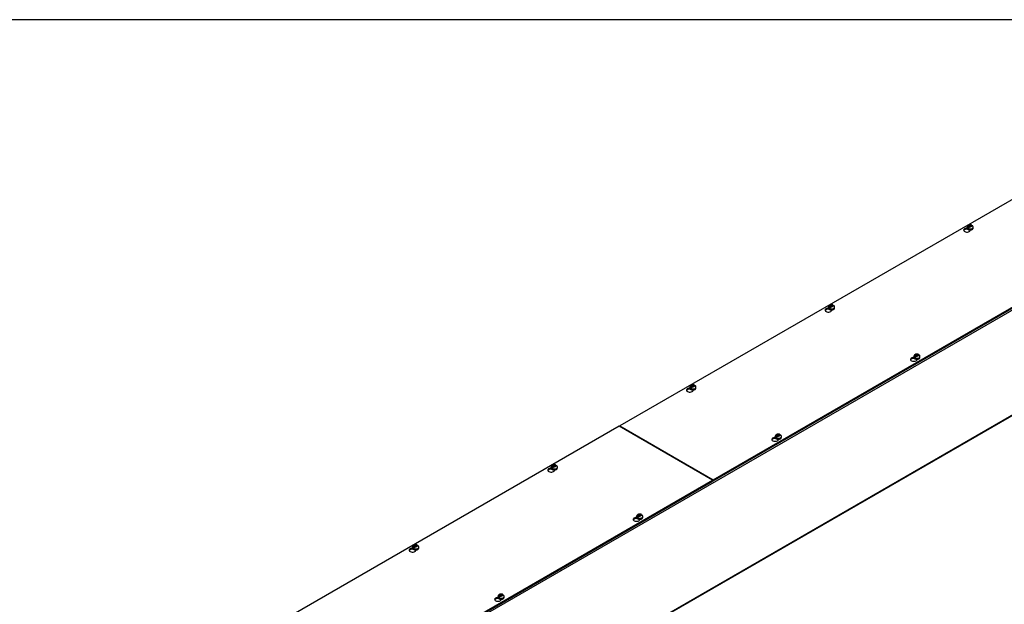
# Model space of a CAD drawing. Header units: inches. Extents: x 1 to 299, y -2 to 199.
# Tile 8 of 9: x 196 to 256, y 163 to 199. Entities that reach past the tile are written whole.
import ezdxf

# ---------------------------------------------------------------- set-up
doc = ezdxf.new("R2010")
doc.units = ezdxf.units.IN
doc.header["$MEASUREMENT"] = 0
for name, color, linetype in [('COM56315-1', 7, 'Continuous'), ('COM56318-1', 7, 'Continuous'), ('Default', 7, 'Continuous'), ('SCS19515', 7, 'Continuous')]:
    doc.layers.add(name, color=color, linetype=linetype)

# ---------------------------------------------------------------- blocks, each defined once
blk = doc.blocks.new('SE2')
at = {"layer": 'COM56315-1', "color": 7, "linetype": 'Continuous'}
for p, q in [((281.055, 195.075), (196.202, 146.085)), ((196.179, 139.621), (281.032, 188.611)), ((196.202, 139.671), (281.055, 188.661))]:
    blk.add_line(p, q, dxfattribs=at)
at = {"layer": 'COM56318-1', "color": 7, "linetype": 'Continuous'}
for p, q in [((275.296, 198.526), (232.914, 174.057)), ((238.628, 170.758), (281.01, 195.227)), ((238.628, 170.694), (281.01, 195.163)), ((254.18, 186.093), (254.18, 186.119)), ((254.18, 186.093), (254.196, 186.102)), ((254.357, 186.026), (254.357, 186.054)), ((245.695, 181.194), (245.695, 181.22)), ((245.695, 181.194), (245.711, 181.203)), ((245.872, 181.127), (245.872, 181.155)), ((250.923, 178.175), (250.923, 178.201)), ((250.923, 178.175), (250.939, 178.184)), ((251.1, 178.108), (251.1, 178.137)), ((237.21, 176.295), (237.21, 176.321)), ((237.21, 176.295), (237.225, 176.304)), ((237.386, 176.228), (237.386, 176.256)), ((232.869, 174.031), (190.487, 149.562)), ((238.584, 170.732), (232.869, 174.031)), ((232.914, 174.057), (238.628, 170.758)), ((232.914, 174.006), (232.914, 174.057)), ((242.438, 173.276), (242.438, 173.302)), ((242.438, 173.276), (242.454, 173.285)), ((242.615, 173.209), (242.615, 173.238)), ((228.724, 171.396), (228.724, 171.422)), ((228.724, 171.396), (228.74, 171.405)), ((228.901, 171.329), (228.901, 171.357)), ((196.202, 146.263), (238.584, 170.732)), ((196.202, 146.199), (238.584, 170.668)), ((238.584, 170.668), (238.584, 170.732)), ((238.584, 170.719), (238.628, 170.694)), ((238.628, 170.694), (238.628, 170.758)), ((233.953, 168.377), (233.953, 168.403)), ((233.953, 168.377), (233.969, 168.386)), ((234.129, 168.31), (234.129, 168.339)), ((220.239, 166.497), (220.239, 166.523)), ((220.239, 166.497), (220.255, 166.506)), ((220.416, 166.43), (220.416, 166.459)), ((225.467, 163.478), (225.467, 163.504)), ((225.467, 163.478), (225.483, 163.487)), ((225.644, 163.411), (225.644, 163.44))]:
    blk.add_line(p, q, dxfattribs=at)
for centre, major_axis, start_param, end_param in [((254.156, 186.04), (0.203, 0), 1.539186, 6.405229), ((254.156, 185.976), (-0.203, 0), 4.590345, 6.008059), ((245.67, 181.141), (0.203, 0), 1.539186, 6.405229), ((245.67, 181.077), (-0.203, 0), 4.590345, 6.008059), ((250.899, 178.123), (0.203, 0), 1.539186, 6.405229), ((250.899, 178.059), (-0.203, 0), 4.590345, 6.008059), ((237.185, 176.242), (0.203, 0), 1.539186, 6.405229), ((237.185, 176.179), (-0.203, 0), 4.590345, 6.008059), ((242.413, 173.224), (0.203, 0), 1.539186, 6.405229), ((242.413, 173.16), (-0.203, 0), 4.590345, 6.008059), ((228.7, 171.343), (0.203, 0), 1.539186, 6.405229), ((228.7, 171.28), (-0.203, 0), 4.590345, 6.008059), ((233.928, 168.325), (0.203, 0), 1.539186, 6.405229), ((233.928, 168.261), (-0.203, 0), 4.590345, 6.008059), ((220.214, 166.444), (0.203, 0), 1.539186, 6.405229), ((220.214, 166.381), (-0.203, 0), 4.590345, 6.008059), ((225.443, 163.426), (0.203, 0), 1.539186, 6.405229), ((225.443, 163.362), (-0.203, 0), 4.590345, 6.008059)]:
    blk.add_ellipse(centre, major_axis=major_axis, ratio=0.57735, start_param=start_param, end_param=end_param, dxfattribs=at)
at = {"layer": 'SCS19515', "color": 7, "linetype": 'Continuous'}
for p, q in [((254.292, 186.286), (254.261, 186.268)), ((254.292, 186.326), (254.361, 186.326)), ((254.292, 186.286), (254.292, 186.326)), ((254.292, 186.286), (254.292, 186.235)), ((254.292, 186.265), (254.361, 186.265)), ((254.303, 186.244), (254.334, 186.262)), ((254.404, 186.262), (254.334, 186.262)), ((254.392, 186.344), (254.361, 186.326)), ((254.361, 186.265), (254.361, 186.326)), ((254.404, 186.29), (254.361, 186.265)), ((254.404, 186.302), (254.435, 186.32)), ((254.404, 186.302), (254.404, 186.262)), ((254.16, 186.221), (254.16, 186.172)), ((254.268, 186.211), (254.197, 186.17)), ((254.535, 186.172), (254.535, 186.221)), ((245.907, 181.445), (245.876, 181.427)), ((245.675, 181.322), (245.675, 181.273)), ((245.783, 181.312), (245.711, 181.271)), ((245.807, 181.387), (245.776, 181.369)), ((245.807, 181.427), (245.876, 181.427)), ((245.807, 181.387), (245.807, 181.427)), ((245.807, 181.387), (245.807, 181.336)), ((245.807, 181.366), (245.876, 181.366)), ((245.818, 181.345), (245.849, 181.363)), ((245.919, 181.363), (245.849, 181.363)), ((245.876, 181.366), (245.876, 181.427)), ((245.919, 181.391), (245.876, 181.366)), ((245.919, 181.403), (245.949, 181.421)), ((245.919, 181.403), (245.919, 181.363)), ((246.05, 181.273), (246.05, 181.322)), ((251.135, 178.427), (251.104, 178.409)), ((250.903, 178.303), (250.903, 178.254)), ((251.011, 178.294), (250.94, 178.252)), ((251.035, 178.369), (251.004, 178.351)), ((251.035, 178.409), (251.104, 178.409)), ((251.035, 178.369), (251.035, 178.409)), ((251.035, 178.369), (251.035, 178.318)), ((251.035, 178.348), (251.104, 178.348)), ((251.047, 178.326), (251.077, 178.344)), ((251.147, 178.344), (251.077, 178.344)), ((251.104, 178.348), (251.104, 178.409)), ((251.147, 178.372), (251.104, 178.348)), ((251.147, 178.384), (251.178, 178.402)), ((251.147, 178.384), (251.147, 178.344)), ((251.278, 178.254), (251.278, 178.303)), ((237.19, 176.423), (237.19, 176.374)), ((237.298, 176.413), (237.226, 176.372)), ((237.321, 176.488), (237.29, 176.471)), ((237.321, 176.528), (237.391, 176.528)), ((237.321, 176.488), (237.321, 176.528)), ((237.321, 176.488), (237.321, 176.437)), ((237.321, 176.467), (237.391, 176.467)), ((237.333, 176.446), (237.364, 176.464)), ((237.433, 176.464), (237.364, 176.464)), ((237.422, 176.546), (237.391, 176.528)), ((237.391, 176.467), (237.391, 176.528)), ((237.433, 176.492), (237.391, 176.467)), ((237.433, 176.504), (237.464, 176.522)), ((237.433, 176.504), (237.433, 176.464)), ((237.565, 176.374), (237.565, 176.423)), ((242.418, 173.404), (242.418, 173.355)), ((242.526, 173.395), (242.454, 173.354)), ((242.55, 173.47), (242.519, 173.452)), ((242.55, 173.51), (242.619, 173.51)), ((242.55, 173.47), (242.55, 173.51)), ((242.55, 173.47), (242.55, 173.419)), ((242.55, 173.449), (242.619, 173.449)), ((242.561, 173.427), (242.592, 173.445)), ((242.662, 173.445), (242.592, 173.445)), ((242.65, 173.528), (242.619, 173.51)), ((242.619, 173.449), (242.619, 173.51)), ((242.662, 173.473), (242.619, 173.449)), ((242.662, 173.485), (242.692, 173.503)), ((242.662, 173.485), (242.662, 173.445)), ((242.793, 173.355), (242.793, 173.404)), ((228.704, 171.524), (228.704, 171.475)), ((228.812, 171.514), (228.741, 171.473)), ((228.836, 171.589), (228.805, 171.572)), ((228.836, 171.629), (228.906, 171.629)), ((228.836, 171.589), (228.836, 171.629)), ((228.836, 171.589), (228.836, 171.538)), ((228.836, 171.568), (228.906, 171.568)), ((228.848, 171.547), (228.878, 171.565)), ((228.948, 171.565), (228.878, 171.565)), ((228.936, 171.647), (228.906, 171.629)), ((228.906, 171.568), (228.906, 171.629)), ((228.948, 171.593), (228.906, 171.568)), ((228.948, 171.605), (228.979, 171.623)), ((228.948, 171.605), (228.948, 171.565)), ((229.079, 171.475), (229.079, 171.524)), ((233.933, 168.505), (233.933, 168.456)), ((234.041, 168.496), (233.969, 168.455)), ((234.064, 168.571), (234.034, 168.553)), ((234.064, 168.611), (234.134, 168.611)), ((234.064, 168.571), (234.064, 168.611)), ((234.064, 168.571), (234.064, 168.52)), ((234.064, 168.55), (234.134, 168.55)), ((234.076, 168.528), (234.107, 168.546)), ((234.176, 168.546), (234.107, 168.546)), ((234.165, 168.629), (234.134, 168.611)), ((234.134, 168.55), (234.134, 168.611)), ((234.176, 168.574), (234.134, 168.55)), ((234.176, 168.586), (234.207, 168.604)), ((234.176, 168.586), (234.176, 168.546)), ((234.308, 168.456), (234.308, 168.505)), ((220.219, 166.625), (220.219, 166.576)), ((220.327, 166.615), (220.256, 166.574)), ((220.351, 166.69), (220.32, 166.673)), ((220.351, 166.73), (220.42, 166.73)), ((220.351, 166.69), (220.351, 166.73)), ((220.351, 166.69), (220.351, 166.639)), ((220.351, 166.669), (220.42, 166.669)), ((220.362, 166.648), (220.393, 166.666)), ((220.463, 166.666), (220.393, 166.666)), ((220.451, 166.748), (220.42, 166.73)), ((220.42, 166.669), (220.42, 166.73)), ((220.463, 166.694), (220.42, 166.669)), ((220.463, 166.706), (220.494, 166.724)), ((220.463, 166.706), (220.463, 166.666)), ((220.594, 166.576), (220.594, 166.625)), ((225.448, 163.606), (225.448, 163.557)), ((225.555, 163.597), (225.484, 163.556)), ((225.579, 163.672), (225.548, 163.654)), ((225.579, 163.712), (225.649, 163.712)), ((225.579, 163.672), (225.579, 163.712)), ((225.579, 163.672), (225.579, 163.621)), ((225.579, 163.651), (225.649, 163.651)), ((225.591, 163.629), (225.621, 163.647)), ((225.691, 163.647), (225.621, 163.647)), ((225.679, 163.73), (225.649, 163.712)), ((225.649, 163.651), (225.649, 163.712)), ((225.691, 163.675), (225.649, 163.651)), ((225.691, 163.687), (225.722, 163.705)), ((225.691, 163.687), (225.691, 163.647)), ((225.823, 163.557), (225.823, 163.606))]:
    blk.add_line(p, q, dxfattribs=at)
for centre, radius, start, end in [((254.339, 186.148), 0.144, 122.64314, 170.97254), ((254.411, 186.222), 0.124, 358.79356, 53.0062), ((254.381, 186.123), 0.144, 122.64346, 170.97222), ((245.853, 181.249), 0.144, 122.64314, 170.97254), ((245.896, 181.224), 0.144, 122.64346, 170.97222), ((245.925, 181.323), 0.124, 358.79356, 53.0062), ((251.082, 178.23), 0.144, 122.64314, 170.97254), ((251.124, 178.205), 0.144, 122.64346, 170.97222), ((251.154, 178.305), 0.124, 358.79356, 53.0062), ((237.368, 176.35), 0.144, 122.64314, 170.97254), ((237.41, 176.325), 0.144, 122.64346, 170.97222), ((237.44, 176.424), 0.124, 358.79356, 53.0062), ((242.596, 173.331), 0.144, 122.64314, 170.97254), ((242.639, 173.306), 0.144, 122.64346, 170.97222), ((242.669, 173.406), 0.124, 358.79356, 53.0062), ((228.883, 171.451), 0.144, 122.64314, 170.97254), ((228.925, 171.426), 0.144, 122.64346, 170.97222), ((228.955, 171.525), 0.124, 358.79356, 53.0062), ((234.111, 168.432), 0.144, 122.64314, 170.97254), ((234.153, 168.407), 0.144, 122.64346, 170.97222), ((234.183, 168.507), 0.124, 358.79356, 53.0062), ((220.397, 166.552), 0.144, 122.64314, 170.97254), ((220.44, 166.527), 0.144, 122.64346, 170.97222), ((220.47, 166.626), 0.124, 358.79356, 53.0062), ((225.626, 163.533), 0.144, 122.64314, 170.97254), ((225.668, 163.509), 0.144, 122.64346, 170.97222), ((225.698, 163.608), 0.124, 358.79356, 53.0062)]:
    blk.add_arc(centre, radius, start, end, dxfattribs=at)
for centre, major_axis, start_param, end_param in [((254.348, 186.294), (0.0975, 0), 1.098165, 3.614224), ((254.348, 186.294), (-0.0975, 0), 1.098165, 3.614224), ((254.348, 186.221), (0.187, 0), 3.141161, 6.278747), ((254.348, 186.172), (-0.187, 0), 0, 3.141593), ((254.348, 186.233), (-0.186, 0), 0.623612, 0.947184), ((254.348, 186.172), (-0.187, 0), 3.141593, 3.16457), ((245.863, 181.395), (0.0975, 0), 1.098165, 3.614224), ((245.863, 181.322), (0.187, 0), 3.141161, 6.278747), ((245.863, 181.273), (-0.188, 0), 0, 3.141593), ((245.863, 181.334), (-0.186, 0), 0.623612, 0.947184), ((245.863, 181.395), (-0.0975, 0), 1.098165, 3.614224), ((245.863, 181.273), (-0.188, 0), 3.141593, 3.16457), ((251.091, 178.377), (0.0975, 0), 1.098165, 3.614224), ((251.091, 178.303), (0.188, 0), 3.141161, 6.278747), ((251.091, 178.254), (-0.188, 0), 0, 3.141593), ((251.091, 178.315), (-0.186, 0), 0.623612, 0.947184), ((251.091, 178.377), (-0.0975, 0), 1.098165, 3.614224), ((251.091, 178.254), (-0.188, 0), 3.141593, 3.16457), ((237.377, 176.423), (0.187, 0), 3.141161, 6.278747), ((237.377, 176.374), (-0.187, 0), 0, 3.141593), ((237.377, 176.435), (-0.186, 0), 0.623612, 0.947184), ((237.377, 176.496), (0.0975, 0), 1.098165, 3.614224), ((237.377, 176.496), (-0.0975, 0), 1.098165, 3.614224), ((237.377, 176.374), (-0.187, 0), 3.141593, 3.16457), ((242.606, 173.404), (0.187, 0), 3.141161, 6.278747), ((242.606, 173.355), (-0.187, 0), 0, 3.141593), ((242.606, 173.416), (-0.186, 0), 0.623612, 0.947184), ((242.606, 173.478), (0.0975, 0), 1.098165, 3.614224), ((242.606, 173.478), (-0.0975, 0), 1.098165, 3.614224), ((242.606, 173.355), (-0.187, 0), 3.141593, 3.16457), ((228.892, 171.524), (0.188, 0), 3.141161, 6.278747), ((228.892, 171.475), (-0.187, 0), 0, 3.141593), ((228.892, 171.536), (-0.186, 0), 0.623612, 0.947184), ((228.892, 171.597), (0.0975, 0), 1.098165, 3.614224), ((228.892, 171.597), (-0.0975, 0), 1.098165, 3.614224), ((228.892, 171.475), (-0.187, 0), 3.141593, 3.16457), ((234.12, 168.505), (0.187, 0), 3.141161, 6.278747), ((234.12, 168.456), (-0.187, 0), 0, 3.141593), ((234.12, 168.517), (-0.186, 0), 0.623612, 0.947184), ((234.12, 168.579), (0.0975, 0), 1.098165, 3.614224), ((234.12, 168.579), (-0.0975, 0), 1.098165, 3.614224), ((234.12, 168.456), (-0.187, 0), 3.141593, 3.16457), ((220.407, 166.625), (0.188, 0), 3.141161, 6.278747), ((220.407, 166.576), (-0.188, 0), 0, 3.141593), ((220.407, 166.637), (-0.186, 0), 0.623612, 0.947184), ((220.407, 166.698), (0.0975, 0), 1.098165, 3.614224), ((220.407, 166.698), (-0.0975, 0), 1.098165, 3.614224), ((220.407, 166.576), (-0.188, 0), 3.141593, 3.16457), ((225.635, 163.606), (0.188, 0), 3.141161, 6.278747), ((225.635, 163.557), (-0.188, 0), 0, 3.141593), ((225.635, 163.618), (-0.186, 0), 0.623612, 0.947184), ((225.635, 163.68), (0.0975, 0), 1.098165, 3.614224), ((225.635, 163.68), (-0.0975, 0), 1.098165, 3.614224), ((225.635, 163.557), (-0.188, 0), 3.141593, 3.16457)]:
    blk.add_ellipse(centre, major_axis=major_axis, ratio=0.57735, start_param=start_param, end_param=end_param, dxfattribs=at)
for points, knots in [([(254.434, 186.351), (254.425, 186.354), (254.406, 186.361), (254.37, 186.367), (254.33, 186.367), (254.29, 186.361), (254.253, 186.349), (254.221, 186.332), (254.196, 186.31), (254.176, 186.284), (254.165, 186.256), (254.159, 186.233), (254.161, 186.222), (254.161, 186.221)], [0, 0, 0, 0, 0.07566, 0.183275, 0.291699, 0.401888, 0.51547, 0.619185, 0.716865, 0.809388, 0.899112, 0.987788, 1, 1, 1, 1]), ([(254.457, 186.32), (254.456, 186.324), (254.455, 186.328), (254.452, 186.334), (254.451, 186.337), (254.447, 186.343), (254.445, 186.345), (254.44, 186.349), (254.437, 186.35), (254.431, 186.353), (254.428, 186.353), (254.422, 186.354), (254.418, 186.353), (254.411, 186.352), (254.407, 186.351), (254.4, 186.348), (254.396, 186.346), (254.392, 186.344)], [0, 0, 0, 0, 0.125, 0.125, 0.25, 0.25, 0.375, 0.375, 0.5, 0.5, 0.625, 0.625, 0.75, 0.75, 0.875, 0.875, 1, 1, 1, 1]), ([(254.435, 186.32), (254.438, 186.322), (254.442, 186.324), (254.45, 186.327), (254.453, 186.328), (254.46, 186.329), (254.464, 186.329), (254.471, 186.329), (254.474, 186.328), (254.48, 186.326), (254.482, 186.324), (254.485, 186.322), (254.485, 186.322), (254.486, 186.322)], [0, 0, 0, 0, 0.125, 0.125, 0.25, 0.25, 0.375, 0.375, 0.5, 0.5, 0.625, 0.625, 0.6404323, 0.6404323, 0.6404323, 0.6404323]), ([(254.161, 186.172), (254.161, 186.166), (254.161, 186.153), (254.17, 186.13), (254.187, 186.108), (254.21, 186.089), (254.24, 186.073), (254.275, 186.061), (254.314, 186.054), (254.354, 186.052), (254.393, 186.055), (254.431, 186.064), (254.465, 186.077), (254.495, 186.095), (254.517, 186.117), (254.53, 186.14), (254.536, 186.161), (254.535, 186.171), (254.534, 186.175)], [0, 0, 0, 0, 0.041802, 0.103676, 0.166363, 0.231982, 0.30018, 0.369304, 0.438274, 0.507063, 0.575877, 0.644932, 0.714494, 0.78482, 0.85576, 0.917381, 0.976829, 1, 1, 1, 1]), ([(245.949, 181.452), (245.94, 181.455), (245.921, 181.462), (245.885, 181.468), (245.845, 181.468), (245.805, 181.462), (245.768, 181.45), (245.736, 181.433), (245.71, 181.411), (245.691, 181.385), (245.679, 181.357), (245.674, 181.334), (245.675, 181.323), (245.676, 181.322)], [0, 0, 0, 0, 0.07566, 0.183275, 0.291699, 0.401888, 0.51547, 0.619185, 0.716865, 0.809388, 0.899112, 0.987788, 1, 1, 1, 1]), ([(245.971, 181.421), (245.971, 181.425), (245.97, 181.429), (245.967, 181.435), (245.965, 181.438), (245.962, 181.444), (245.959, 181.446), (245.955, 181.45), (245.952, 181.451), (245.946, 181.454), (245.943, 181.454), (245.936, 181.455), (245.933, 181.454), (245.926, 181.453), (245.922, 181.452), (245.914, 181.449), (245.911, 181.447), (245.907, 181.445)], [0, 0, 0, 0, 0.125, 0.125, 0.25, 0.25, 0.375, 0.375, 0.5, 0.5, 0.625, 0.625, 0.75, 0.75, 0.875, 0.875, 1, 1, 1, 1]), ([(245.676, 181.273), (245.676, 181.267), (245.676, 181.254), (245.685, 181.231), (245.701, 181.209), (245.725, 181.19), (245.755, 181.174), (245.79, 181.162), (245.828, 181.155), (245.868, 181.153), (245.908, 181.156), (245.946, 181.165), (245.98, 181.178), (246.009, 181.196), (246.031, 181.218), (246.045, 181.241), (246.051, 181.262), (246.049, 181.272), (246.049, 181.276)], [0, 0, 0, 0, 0.041802, 0.103676, 0.166363, 0.231982, 0.30018, 0.369304, 0.438274, 0.507063, 0.575877, 0.644932, 0.714494, 0.78482, 0.85576, 0.917381, 0.976829, 1, 1, 1, 1]), ([(245.949, 181.421), (245.953, 181.423), (245.957, 181.425), (245.964, 181.428), (245.968, 181.429), (245.975, 181.43), (245.979, 181.43), (245.985, 181.43), (245.988, 181.429), (245.994, 181.427), (245.997, 181.425), (246, 181.423), (246, 181.423), (246, 181.423)], [0, 0, 0, 0, 0.125, 0.125, 0.25, 0.25, 0.375, 0.375, 0.5, 0.5, 0.625, 0.625, 0.6404323, 0.6404323, 0.6404323, 0.6404323]), ([(251.177, 178.433), (251.168, 178.437), (251.149, 178.444), (251.113, 178.449), (251.073, 178.45), (251.033, 178.444), (250.996, 178.432), (250.964, 178.414), (250.939, 178.392), (250.919, 178.366), (250.908, 178.338), (250.903, 178.316), (250.904, 178.305), (250.904, 178.303)], [0, 0, 0, 0, 0.07566, 0.183275, 0.291699, 0.401888, 0.51547, 0.619185, 0.716865, 0.809388, 0.899112, 0.987788, 1, 1, 1, 1]), ([(251.2, 178.403), (251.199, 178.406), (251.198, 178.41), (251.195, 178.417), (251.194, 178.42), (251.19, 178.425), (251.188, 178.428), (251.183, 178.431), (251.18, 178.433), (251.174, 178.435), (251.171, 178.436), (251.165, 178.436), (251.161, 178.436), (251.154, 178.435), (251.15, 178.434), (251.143, 178.431), (251.139, 178.429), (251.135, 178.427)], [0, 0, 0, 0, 0.125, 0.125, 0.25, 0.25, 0.375, 0.375, 0.5, 0.5, 0.625, 0.625, 0.75, 0.75, 0.875, 0.875, 1, 1, 1, 1]), ([(250.904, 178.255), (250.904, 178.248), (250.904, 178.235), (250.913, 178.213), (250.93, 178.191), (250.953, 178.171), (250.983, 178.155), (251.018, 178.143), (251.057, 178.136), (251.097, 178.134), (251.136, 178.138), (251.174, 178.146), (251.208, 178.16), (251.238, 178.178), (251.26, 178.199), (251.273, 178.223), (251.279, 178.243), (251.278, 178.254), (251.277, 178.257)], [0, 0, 0, 0, 0.041802, 0.103676, 0.166363, 0.231982, 0.30018, 0.369304, 0.438274, 0.507063, 0.575877, 0.644932, 0.714494, 0.78482, 0.85576, 0.917381, 0.976829, 1, 1, 1, 1]), ([(251.178, 178.402), (251.181, 178.404), (251.185, 178.406), (251.193, 178.409), (251.196, 178.41), (251.204, 178.411), (251.207, 178.412), (251.214, 178.411), (251.217, 178.41), (251.223, 178.408), (251.225, 178.407), (251.228, 178.405), (251.228, 178.404), (251.229, 178.404)], [0, 0, 0, 0, 0.125, 0.125, 0.25, 0.25, 0.375, 0.375, 0.5, 0.5, 0.625, 0.625, 0.6404323, 0.6404323, 0.6404323, 0.6404323]), ([(237.464, 176.553), (237.455, 176.556), (237.436, 176.563), (237.4, 176.569), (237.36, 176.569), (237.319, 176.563), (237.282, 176.551), (237.25, 176.534), (237.225, 176.512), (237.206, 176.486), (237.194, 176.458), (237.189, 176.435), (237.19, 176.424), (237.19, 176.423)], [0, 0, 0, 0, 0.07566, 0.183275, 0.291699, 0.401888, 0.51547, 0.619185, 0.716865, 0.809388, 0.899112, 0.987788, 1, 1, 1, 1]), ([(237.191, 176.374), (237.191, 176.368), (237.191, 176.355), (237.2, 176.332), (237.216, 176.31), (237.24, 176.291), (237.27, 176.275), (237.305, 176.263), (237.343, 176.256), (237.383, 176.254), (237.423, 176.257), (237.46, 176.266), (237.495, 176.279), (237.524, 176.297), (237.546, 176.319), (237.56, 176.342), (237.565, 176.363), (237.564, 176.373), (237.564, 176.377)], [0, 0, 0, 0, 0.041802, 0.103676, 0.166363, 0.231982, 0.30018, 0.369304, 0.438274, 0.507063, 0.575877, 0.644932, 0.714494, 0.78482, 0.85576, 0.917381, 0.976829, 1, 1, 1, 1]), ([(237.486, 176.522), (237.485, 176.526), (237.484, 176.53), (237.482, 176.537), (237.48, 176.54), (237.476, 176.545), (237.474, 176.547), (237.469, 176.551), (237.467, 176.552), (237.461, 176.555), (237.458, 176.555), (237.451, 176.556), (237.448, 176.555), (237.44, 176.554), (237.437, 176.553), (237.429, 176.55), (237.425, 176.548), (237.422, 176.546)], [0, 0, 0, 0, 0.125, 0.125, 0.25, 0.25, 0.375, 0.375, 0.5, 0.5, 0.625, 0.625, 0.75, 0.75, 0.875, 0.875, 1, 1, 1, 1]), ([(237.464, 176.522), (237.468, 176.524), (237.472, 176.526), (237.479, 176.529), (237.483, 176.53), (237.49, 176.531), (237.493, 176.531), (237.5, 176.531), (237.503, 176.53), (237.509, 176.528), (237.512, 176.526), (237.514, 176.524), (237.515, 176.524), (237.515, 176.524)], [0, 0, 0, 0, 0.125, 0.125, 0.25, 0.25, 0.375, 0.375, 0.5, 0.5, 0.625, 0.625, 0.6404323, 0.6404323, 0.6404323, 0.6404323]), ([(242.692, 173.534), (242.683, 173.538), (242.664, 173.545), (242.628, 173.55), (242.588, 173.551), (242.548, 173.545), (242.511, 173.533), (242.479, 173.515), (242.453, 173.493), (242.434, 173.467), (242.422, 173.439), (242.417, 173.417), (242.418, 173.406), (242.419, 173.404)], [0, 0, 0, 0, 0.07566, 0.183275, 0.291699, 0.401888, 0.51547, 0.619185, 0.716865, 0.809388, 0.899112, 0.987788, 1, 1, 1, 1]), ([(242.419, 173.356), (242.419, 173.35), (242.419, 173.336), (242.428, 173.314), (242.445, 173.292), (242.468, 173.272), (242.498, 173.256), (242.533, 173.244), (242.572, 173.237), (242.611, 173.235), (242.651, 173.239), (242.689, 173.247), (242.723, 173.261), (242.752, 173.279), (242.774, 173.3), (242.788, 173.324), (242.794, 173.344), (242.793, 173.355), (242.792, 173.358)], [0, 0, 0, 0, 0.041802, 0.103676, 0.166363, 0.231982, 0.30018, 0.369304, 0.438274, 0.507063, 0.575877, 0.644932, 0.714494, 0.78482, 0.85576, 0.917381, 0.976829, 1, 1, 1, 1]), ([(242.714, 173.504), (242.714, 173.508), (242.713, 173.511), (242.71, 173.518), (242.709, 173.521), (242.705, 173.526), (242.703, 173.529), (242.698, 173.532), (242.695, 173.534), (242.689, 173.536), (242.686, 173.537), (242.679, 173.537), (242.676, 173.537), (242.669, 173.536), (242.665, 173.535), (242.658, 173.532), (242.654, 173.53), (242.65, 173.528)], [0, 0, 0, 0, 0.125, 0.125, 0.25, 0.25, 0.375, 0.375, 0.5, 0.5, 0.625, 0.625, 0.75, 0.75, 0.875, 0.875, 1, 1, 1, 1]), ([(242.692, 173.503), (242.696, 173.505), (242.7, 173.507), (242.707, 173.51), (242.711, 173.511), (242.718, 173.512), (242.722, 173.513), (242.728, 173.512), (242.731, 173.511), (242.737, 173.509), (242.74, 173.508), (242.743, 173.506), (242.743, 173.505), (242.743, 173.505)], [0, 0, 0, 0, 0.125, 0.125, 0.25, 0.25, 0.375, 0.375, 0.5, 0.5, 0.625, 0.625, 0.6404323, 0.6404323, 0.6404323, 0.6404323]), ([(228.978, 171.654), (228.969, 171.657), (228.95, 171.664), (228.914, 171.67), (228.874, 171.67), (228.834, 171.664), (228.797, 171.652), (228.765, 171.635), (228.74, 171.613), (228.72, 171.587), (228.709, 171.559), (228.704, 171.536), (228.705, 171.525), (228.705, 171.524)], [0, 0, 0, 0, 0.07566, 0.183275, 0.291699, 0.401888, 0.51547, 0.619185, 0.716865, 0.809388, 0.899112, 0.987788, 1, 1, 1, 1]), ([(228.705, 171.475), (228.705, 171.469), (228.705, 171.456), (228.714, 171.433), (228.731, 171.411), (228.755, 171.392), (228.784, 171.376), (228.819, 171.364), (228.858, 171.357), (228.898, 171.355), (228.937, 171.358), (228.975, 171.367), (229.009, 171.38), (229.039, 171.398), (229.061, 171.42), (229.074, 171.443), (229.08, 171.464), (229.079, 171.474), (229.078, 171.478)], [0, 0, 0, 0, 0.041802, 0.103676, 0.166363, 0.231982, 0.30018, 0.369304, 0.438274, 0.507063, 0.575877, 0.644932, 0.714494, 0.78482, 0.85576, 0.917381, 0.976829, 1, 1, 1, 1]), ([(229.001, 171.623), (229, 171.627), (228.999, 171.631), (228.997, 171.638), (228.995, 171.641), (228.991, 171.646), (228.989, 171.648), (228.984, 171.652), (228.981, 171.653), (228.975, 171.656), (228.972, 171.656), (228.966, 171.657), (228.962, 171.656), (228.955, 171.655), (228.951, 171.654), (228.944, 171.651), (228.94, 171.649), (228.936, 171.647)], [0, 0, 0, 0, 0.125, 0.125, 0.25, 0.25, 0.375, 0.375, 0.5, 0.5, 0.625, 0.625, 0.75, 0.75, 0.875, 0.875, 1, 1, 1, 1]), ([(228.979, 171.623), (228.983, 171.625), (228.986, 171.627), (228.994, 171.63), (228.998, 171.631), (229.005, 171.632), (229.008, 171.632), (229.015, 171.632), (229.018, 171.631), (229.024, 171.629), (229.026, 171.627), (229.029, 171.625), (229.029, 171.625), (229.03, 171.625)], [0, 0, 0, 0, 0.125, 0.125, 0.25, 0.25, 0.375, 0.375, 0.5, 0.5, 0.625, 0.625, 0.6404323, 0.6404323, 0.6404323, 0.6404323]), ([(234.207, 168.635), (234.198, 168.639), (234.179, 168.646), (234.143, 168.651), (234.103, 168.652), (234.063, 168.646), (234.026, 168.634), (233.994, 168.616), (233.968, 168.594), (233.949, 168.568), (233.937, 168.54), (233.932, 168.518), (233.933, 168.507), (233.933, 168.505)], [0, 0, 0, 0, 0.07566, 0.183275, 0.291699, 0.401888, 0.51547, 0.619185, 0.716865, 0.809388, 0.899112, 0.987788, 1, 1, 1, 1]), ([(233.934, 168.457), (233.934, 168.451), (233.934, 168.437), (233.943, 168.415), (233.959, 168.393), (233.983, 168.373), (234.013, 168.357), (234.048, 168.345), (234.086, 168.338), (234.126, 168.336), (234.166, 168.34), (234.204, 168.348), (234.238, 168.362), (234.267, 168.38), (234.289, 168.401), (234.303, 168.425), (234.309, 168.445), (234.307, 168.456), (234.307, 168.459)], [0, 0, 0, 0, 0.041802, 0.103676, 0.166363, 0.231982, 0.30018, 0.369304, 0.438274, 0.507063, 0.575877, 0.644932, 0.714494, 0.78482, 0.85576, 0.917381, 0.976829, 1, 1, 1, 1]), ([(234.229, 168.605), (234.228, 168.609), (234.227, 168.612), (234.225, 168.619), (234.223, 168.622), (234.219, 168.627), (234.217, 168.63), (234.212, 168.633), (234.21, 168.635), (234.204, 168.637), (234.201, 168.638), (234.194, 168.638), (234.191, 168.638), (234.183, 168.637), (234.18, 168.636), (234.172, 168.633), (234.169, 168.631), (234.165, 168.629)], [0, 0, 0, 0, 0.125, 0.125, 0.25, 0.25, 0.375, 0.375, 0.5, 0.5, 0.625, 0.625, 0.75, 0.75, 0.875, 0.875, 1, 1, 1, 1]), ([(234.207, 168.604), (234.211, 168.606), (234.215, 168.608), (234.222, 168.611), (234.226, 168.612), (234.233, 168.613), (234.236, 168.614), (234.243, 168.613), (234.246, 168.612), (234.252, 168.61), (234.255, 168.609), (234.258, 168.607), (234.258, 168.606), (234.258, 168.606)], [0, 0, 0, 0, 0.125, 0.125, 0.25, 0.25, 0.375, 0.375, 0.5, 0.5, 0.625, 0.625, 0.6404323, 0.6404323, 0.6404323, 0.6404323]), ([(220.493, 166.755), (220.484, 166.758), (220.465, 166.765), (220.429, 166.771), (220.389, 166.771), (220.349, 166.766), (220.312, 166.753), (220.28, 166.736), (220.254, 166.714), (220.235, 166.688), (220.223, 166.66), (220.218, 166.637), (220.22, 166.626), (220.22, 166.625)], [0, 0, 0, 0, 0.07566, 0.183275, 0.291699, 0.401888, 0.51547, 0.619185, 0.716865, 0.809388, 0.899112, 0.987788, 1, 1, 1, 1]), ([(220.22, 166.577), (220.22, 166.57), (220.22, 166.557), (220.229, 166.534), (220.246, 166.512), (220.269, 166.493), (220.299, 166.477), (220.334, 166.465), (220.373, 166.458), (220.413, 166.456), (220.452, 166.459), (220.49, 166.468), (220.524, 166.481), (220.553, 166.499), (220.576, 166.521), (220.589, 166.544), (220.595, 166.565), (220.594, 166.575), (220.593, 166.579)], [0, 0, 0, 0, 0.041802, 0.103676, 0.166363, 0.231982, 0.30018, 0.369304, 0.438274, 0.507063, 0.575877, 0.644932, 0.714494, 0.78482, 0.85576, 0.917381, 0.976829, 1, 1, 1, 1]), ([(220.515, 166.724), (220.515, 166.728), (220.514, 166.732), (220.511, 166.739), (220.51, 166.742), (220.506, 166.747), (220.504, 166.749), (220.499, 166.753), (220.496, 166.754), (220.49, 166.757), (220.487, 166.757), (220.48, 166.758), (220.477, 166.757), (220.47, 166.756), (220.466, 166.755), (220.459, 166.752), (220.455, 166.75), (220.451, 166.748)], [0, 0, 0, 0, 0.125, 0.125, 0.25, 0.25, 0.375, 0.375, 0.5, 0.5, 0.625, 0.625, 0.75, 0.75, 0.875, 0.875, 1, 1, 1, 1]), ([(220.494, 166.724), (220.497, 166.726), (220.501, 166.728), (220.509, 166.731), (220.512, 166.732), (220.519, 166.733), (220.523, 166.733), (220.529, 166.733), (220.533, 166.732), (220.538, 166.73), (220.541, 166.728), (220.544, 166.726), (220.544, 166.726), (220.545, 166.726)], [0, 0, 0, 0, 0.125, 0.125, 0.25, 0.25, 0.375, 0.375, 0.5, 0.5, 0.625, 0.625, 0.6404323, 0.6404323, 0.6404323, 0.6404323]), ([(225.721, 163.736), (225.712, 163.74), (225.693, 163.747), (225.657, 163.752), (225.617, 163.753), (225.577, 163.747), (225.54, 163.735), (225.508, 163.717), (225.483, 163.695), (225.463, 163.669), (225.452, 163.641), (225.447, 163.619), (225.448, 163.608), (225.448, 163.606)], [0, 0, 0, 0, 0.07566, 0.183275, 0.291699, 0.401888, 0.51547, 0.619185, 0.716865, 0.809388, 0.899112, 0.987788, 1, 1, 1, 1]), ([(225.449, 163.558), (225.448, 163.552), (225.448, 163.538), (225.458, 163.516), (225.474, 163.494), (225.498, 163.474), (225.527, 163.458), (225.563, 163.446), (225.601, 163.439), (225.641, 163.437), (225.681, 163.441), (225.718, 163.449), (225.753, 163.463), (225.782, 163.481), (225.804, 163.502), (225.817, 163.526), (225.823, 163.546), (225.822, 163.557), (225.821, 163.56)], [0, 0, 0, 0, 0.041802, 0.103676, 0.166363, 0.231982, 0.30018, 0.369304, 0.438274, 0.507063, 0.575877, 0.644932, 0.714494, 0.78482, 0.85576, 0.917381, 0.976829, 1, 1, 1, 1]), ([(225.744, 163.706), (225.743, 163.71), (225.742, 163.713), (225.74, 163.72), (225.738, 163.723), (225.734, 163.728), (225.732, 163.731), (225.727, 163.734), (225.724, 163.736), (225.718, 163.738), (225.715, 163.739), (225.709, 163.739), (225.705, 163.739), (225.698, 163.738), (225.694, 163.737), (225.687, 163.734), (225.683, 163.732), (225.679, 163.73)], [0, 0, 0, 0, 0.125, 0.125, 0.25, 0.25, 0.375, 0.375, 0.5, 0.5, 0.625, 0.625, 0.75, 0.75, 0.875, 0.875, 1, 1, 1, 1]), ([(225.722, 163.705), (225.726, 163.707), (225.729, 163.709), (225.737, 163.712), (225.741, 163.713), (225.748, 163.714), (225.751, 163.715), (225.758, 163.714), (225.761, 163.714), (225.767, 163.711), (225.769, 163.71), (225.772, 163.708), (225.773, 163.708), (225.773, 163.707)], [0, 0, 0, 0, 0.125, 0.125, 0.25, 0.25, 0.375, 0.375, 0.5, 0.5, 0.625, 0.625, 0.6404323, 0.6404323, 0.6404323, 0.6404323])]:
    blk.add_open_spline(points, degree=3, knots=knots, dxfattribs=at)
blk = doc.blocks.new('BORDER')
at = {"layer": 'Default', "color": 7, "linetype": 'Continuous'}
blk.add_line((0, 27.86), (-41.86, 27.86), dxfattribs=at)

msp = doc.modelspace()

# ---------------------------------------------------------------- block references
at = {"layer": 'Default', "color": 7, "xscale": 7.12, "yscale": 7.12, "zscale": 7.12}
msp.add_blockref('BORDER', (299.411, 0.564), dxfattribs=at)
at = {"layer": 'Default'}
msp.add_blockref('SE2', (0, 0), dxfattribs=at)

doc.saveas('drawing.dxf')
